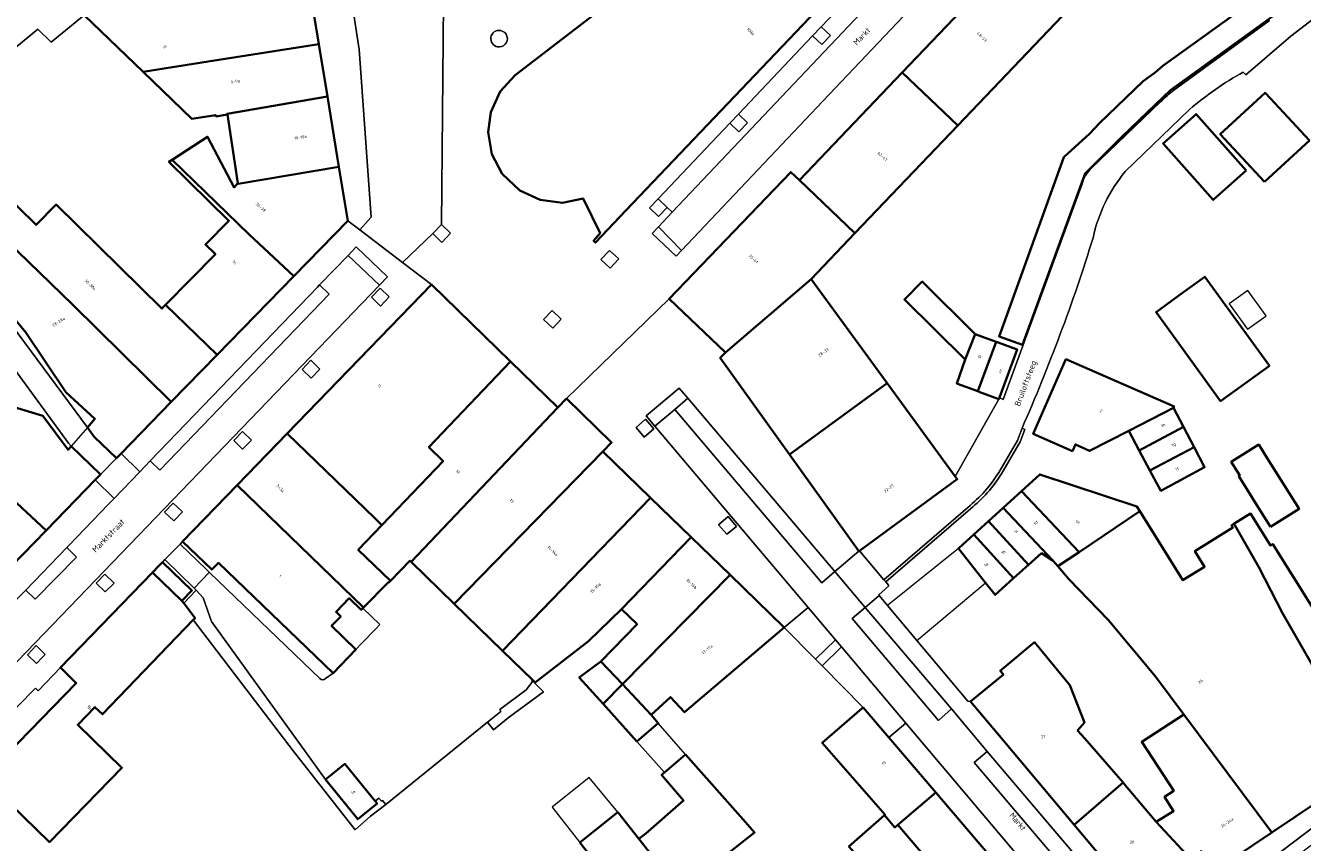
# Model space of a CAD drawing. Header units: metres. Extents: x 183400 to 185591, y 327112 to 329102.
# Tile 17 of 107: x 183666 to 183820, y 327799 to 327898. Entities that reach past the tile are written whole.
import ezdxf

# ---------------------------------------------------------------- set-up
doc = ezdxf.new("R2010")
doc.units = ezdxf.units.M
for name, color, linetype, lineweight in [('B-WE-GR-BEPLANTING_CULTUUR_HEESTERS-GV', 90, 'Continuous', 18), ('B-WE-GR-BEPLANTING_CULTUUR_VASTE PLANTENVAK-GV', 90, 'Continuous', 18), ('B-WE-IE-MEUBILAIR_WEGMEUBILAIR-GV', 7, 'Continuous', 18), ('B-WE-OG-BEBOUWING-GV', 7, 'Continuous', 35), ('B-WE-OG-BEBOUWING_HUISNUMMER-T18', 10, 'Continuous', 18), ('B-WE-OG-BEBOUWING_LUIFEL-GV', 7, 'Continuous', 18), ('B-WE-OG-BEBOUWING_OVERIG-GV', 7, 'Continuous', 18), ('B-WE-OG-BEBOUWING_STRAATNAAM-T35', 50, 'Continuous', 35), ('B-WE-OG-TERREIN_ERF-GV', 7, 'Continuous', 18), ('B-WE-VH-ONVERHARD-GV', 252, 'Continuous', 18), ('B-WE-VH-VERHARDING_ASFALT-GV', 252, 'Continuous', 18), ('B-WE-VH-VERHARDING_BETONSTRAATSTEEN-GV', 252, 'Continuous', 18), ('B-WE-VH-VERHARDING_SIERBESTRATING-GV', 252, 'Continuous', 18), ('B-WE-VH-VERHARDING_TEGEL-GV', 252, 'Continuous', 18)]:
    doc.layers.add(name, color=color, linetype=linetype, lineweight=lineweight)
doc.styles.add('NLCS-ISO-M200-T25', font='NLCS-ISO.ttf')

msp = doc.modelspace()

# ---------------------------------------------------------------- linework, layer by layer
at = {"layer": 'B-WE-GR-BEPLANTING_CULTUUR_HEESTERS-GV', "flags": 128}
msp.add_lwpolyline([(183707.803, 327804.346), (183708.037, 327804.058), (183705.7, 327802.161), (183701.81, 327806.953), (183688.041, 327826.049), (183687.031, 327828.915), (183686.188, 327829.837), (183684.7, 327828.241), (183686.068, 327826.447), (183685.859, 327826.23), (183697.896, 327810.442), (183705.387, 327800.876), (183707.229, 327802.559), (183709.095, 327803.945), (183708.672, 327804.424), (183708.586, 327804.349), (183708.26, 327804.717), (183707.803, 327804.346)], close=True, dxfattribs=at)
at = {"layer": 'B-WE-GR-BEPLANTING_CULTUUR_VASTE PLANTENVAK-GV', "flags": 128}
msp.add_lwpolyline([(183722.725, 327897.417, 1), (183722.791, 327895.419, 1)], format="xyb", close=True, dxfattribs=at)
at = {"layer": 'B-WE-IE-MEUBILAIR_WEGMEUBILAIR-GV', "flags": 128}
for points in [[(183761.636, 327897.849), (183760.599, 327896.746), (183761.697, 327895.708), (183762.743, 327896.798), (183761.636, 327897.849)], [(183750.609, 327886.203), (183751.707, 327885.177), (183752.739, 327886.255), (183751.635, 327887.29), (183750.609, 327886.203)], [(183743.047, 327876.037), (183741.955, 327877.095), (183740.912, 327875.977), (183742.011, 327874.935), (183743.047, 327876.037)], [(183714.773, 327872.871), (183715.87, 327871.818), (183716.915, 327872.912), (183715.829, 327873.965), (183714.773, 327872.871)], [(183736.151, 327868.703), (183737.195, 327869.828), (183736.074, 327870.852), (183735.036, 327869.747), (183736.151, 327868.703)], [(183708.406, 327866.283), (183707.36, 327865.184), (183708.458, 327864.135), (183709.502, 327865.237), (183708.406, 327866.283)], [(183728.122, 327862.499), (183729.229, 327861.458), (183730.262, 327862.556), (183729.163, 327863.606), (183728.122, 327862.499)], [(183701.118, 327856.518), (183700.029, 327857.577), (183698.978, 327856.475), (183700.067, 327855.42), (183701.118, 327856.518)], [(183740.279, 327848.309), (183741.442, 327849.288), (183740.426, 327850.456), (183739.297, 327849.467), (183740.279, 327848.309)], [(183692.878, 327847.953), (183691.783, 327848.993), (183690.729, 327847.915), (183691.809, 327846.87), (183692.878, 327847.953)], [(183684.534, 327839.277), (183683.442, 327840.33), (183682.397, 327839.244), (183683.5, 327838.198), (183684.534, 327839.277)], [(183750.413, 327838.729), (183749.231, 327837.702), (183750.254, 327836.593), (183751.399, 327837.533), (183750.413, 327838.729)], [(183675.202, 327829.618), (183676.288, 327830.691), (183675.188, 327831.748), (183674.124, 327830.668), (183675.202, 327829.618)], [(183667.621, 327821.707), (183667.982, 327822.076), (183666.886, 327823.145), (183665.84, 327822.034), (183666.916, 327820.986), (183667.621, 327821.707)]]:
    msp.add_lwpolyline(points, close=True, dxfattribs=at)
at = {"layer": 'B-WE-OG-BEBOUWING-GV', "flags": 128}
for points in [[(183727.714, 327876.94), (183730.405, 327876.61), (183732.898, 327877.117), (183734.947, 327872.923), (183734.16, 327872.024), (183734.404, 327871.791), (183738.068, 327875.685), (183783.199, 327923.059), (183782.956, 327923.272), (183781.704, 327921.934), (183779.787, 327922.586), (183773.88, 327923.999), (183771.071, 327924.317), (183768.275, 327924.014), (183765.816, 327923.164), (183763.359, 327921.747), (183724.691, 327891.992), (183722.883, 327890.023), (183721.748, 327887.56), (183721.438, 327885.122), (183721.892, 327882.457), (183723.134, 327880.075), (183725.26, 327878.075), (183727.714, 327876.94)], [(183814.963, 327898.302), (183817.01, 327899.792), (183816.96, 327899.84), (183818.837, 327901.81), (183807.876, 327912.256), (183806.041, 327910.33), (183814.9, 327901.819), (183802.86, 327893.15), (183801.95, 327892.32), (183800.51, 327891.27), (183795.23, 327886.2), (183794.07, 327884.98), (183790.93, 327882.1), (183783.1, 327860.46), (183785.942, 327859.435), (183793.48, 327880.14), (183797.908, 327884.576), (183802.03, 327888.5), (183803.81, 327890.18), (183814.963, 327898.302)], [(183791.566, 327900.009), (183784.846, 327906.426), (183771.421, 327892.338), (183778.134, 327885.941), (183791.566, 327900.009)], [(183679.82, 327892.39), (183687.67, 327893.66), (183700.999, 327895.754), (183699.342, 327905.811), (183686.483, 327903.799), (183686.04, 327903.73), (183683.238, 327903.818), (183674.58, 327904.09), (183674.498, 327904.018), (183674.416, 327903.946), (183670.98, 327900.92), (183672.706, 327899.254), (183679.82, 327892.39)], [(183700.999, 327895.754), (183687.67, 327893.66), (183679.82, 327892.39), (183685.667, 327886.748), (183688.554, 327887.19), (183688.578, 327887.032), (183689.971, 327887.246), (183689.954, 327887.358), (183702.038, 327889.448), (183700.999, 327895.754)], [(183771.421, 327892.338), (183759.01, 327879.314), (183765.703, 327872.923), (183778.134, 327885.941), (183771.421, 327892.338)], [(183691.15, 327878.882), (183691.252, 327878.9), (183703.438, 327880.95), (183702.038, 327889.448), (183689.954, 327887.358), (183689.971, 327887.246), (183691.239, 327878.983), (183691.15, 327878.882)], [(183815.129, 327879.11), (183820.566, 327884.13), (183815.866, 327889.171), (183815.206, 327889.879), (183809.797, 327884.885), (183815.129, 327879.11)], [(183812.94, 327880.49), (183806.88, 327887.31), (183802.9, 327883.77), (183808.96, 327876.95), (183812.94, 327880.49)], [(183683.294, 327881.802), (183692.61, 327872.78), (183697.993, 327867.722), (183704.515, 327874.412), (183703.438, 327880.95), (183691.252, 327878.9), (183691.15, 327878.882), (183690.775, 327878.459), (183687.59, 327884.58), (183683.294, 327881.802)], [(183682.504, 327864.265), (183688.74, 327858.23), (183697.993, 327867.722), (183692.61, 327872.78), (183683.294, 327881.802), (183682.913, 327881.555), (183690.158, 327874.432), (183687.326, 327871.551), (183688.517, 327870.381), (183682.504, 327864.265)], [(183682.504, 327864.265), (183682.067, 327863.82), (183669.288, 327876.383), (183666.876, 327873.929), (183660.223, 327880.47), (183657.702, 327877.906), (183661.96, 327873.33), (183671.32, 327864.26), (183683.2, 327852.547), (183688.74, 327858.23), (183682.504, 327864.265)], [(183765.703, 327872.923), (183759.01, 327879.314), (183757.965, 327880.314), (183743.283, 327865.002), (183750.07, 327858.539), (183760.408, 327867.377), (183765.703, 327872.923)], [(183673.07, 327849.469), (183673.894, 327848.334), (183676.586, 327845.763), (183677.146, 327846.338), (183683.2, 327852.547), (183671.32, 327864.26), (183661.96, 327873.33), (183657.702, 327877.906), (183657.194, 327877.389), (183656.168, 327878.399), (183653.77, 327875.96), (183658.41, 327869.69), (183665.65, 327860.92), (183670.48, 327853.72), (183673.98, 327850.52), (183673.07, 327849.469)], [(183714.586, 327866.714), (183697.205, 327848.762), (183707.767, 327838.519), (183708.628, 327837.684), (183716.009, 327845.401), (183714.293, 327847.109), (183724.139, 327857.422), (183714.586, 327866.714)], [(183760.408, 327867.377), (183750.07, 327858.539), (183749.459, 327857.889), (183757.811, 327846.205), (183769.59, 327854.813), (183760.408, 327867.377)], [(183780.22, 327860.73), (183773.83, 327867.09), (183771.68, 327864.93), (183779, 327857.67), (183780.22, 327860.73)], [(183815.72, 327856.93), (183807.94, 327867.66), (183804.797, 327865.387), (183802.34, 327863.61), (183802.05, 327863.4), (183809.83, 327852.66), (183815.72, 327856.93)], [(183780.22, 327860.73), (183779, 327857.67), (183777.99, 327854.78), (183778.093, 327854.742), (183780.541, 327853.838), (183782.736, 327859.814), (183780.22, 327860.73)], [(183780.541, 327853.838), (183780.792, 327853.746), (183783.063, 327852.908), (183783.093, 327852.897), (183783.159, 327853.078), (183785.284, 327858.888), (183782.987, 327859.723), (183782.736, 327859.814), (183780.541, 327853.838)], [(183656.764, 327857.9), (183651.453, 327852.51), (183668.087, 327837.043), (183674.023, 327843.134), (183674.662, 327843.79), (183671.121, 327847.22), (183670.74, 327846.78), (183667.68, 327850.89), (183662.92, 327852.33), (183662.72, 327852.13), (183656.764, 327857.9)], [(183712.152, 327833.237), (183729.837, 327851.88), (183724.139, 327857.422), (183714.293, 327847.109), (183716.009, 327845.401), (183708.628, 327837.684), (183705.769, 327834.696), (183709.641, 327830.944), (183712.001, 327833.384), (183712.152, 327833.237)], [(183798.75, 327849.08), (183804.163, 327851.852), (183804.223, 327851.989), (183791.17, 327857.706), (183787.226, 327848.701), (183791.963, 327846.627), (183792.32, 327847.43), (183794.02, 327846.64), (183798.75, 327849.08)], [(183769.59, 327854.813), (183757.811, 327846.205), (183766.162, 327834.52), (183766.265, 327834.595), (183778.063, 327843.219), (183777.816, 327843.557), (183769.59, 327854.813)], [(183651.453, 327852.51), (183646.008, 327846.984), (183651.122, 327842.02), (183662.398, 327831.205), (183668.087, 327837.043), (183651.453, 327852.51)], [(183735.292, 327846.553), (183736.347, 327847.653), (183730.887, 327852.964), (183729.837, 327851.88), (183712.152, 327833.237), (183717.348, 327828.184), (183735.292, 327846.553)], [(183804.163, 327851.852), (183798.75, 327849.08), (183800.022, 327846.693), (183805.364, 327849.541), (183804.163, 327851.852)], [(183805.364, 327849.541), (183800.022, 327846.693), (183801.316, 327844.267), (183806.632, 327847.1), (183805.364, 327849.541)], [(183691.155, 327842.513), (183706.39, 327827.715), (183709.424, 327830.809), (183709.474, 327830.771), (183709.641, 327830.944), (183705.769, 327834.696), (183708.628, 327837.684), (183707.767, 327838.519), (183697.205, 327848.762), (183691.155, 327842.513)], [(183723.191, 327822.504), (183741.021, 327840.992), (183735.292, 327846.553), (183717.348, 327828.184), (183723.191, 327822.504)], [(183801.316, 327844.267), (183802.61, 327841.84), (183807.9, 327844.66), (183806.632, 327847.1), (183801.316, 327844.267)], [(183815.861, 327837.478), (183819.305, 327839.628), (183818.066, 327841.613), (183815.476, 327845.761), (183814.449, 327847.407), (183811.124, 327845.331), (183812.151, 327843.685), (183812.032, 327843.611), (183814.622, 327839.463), (183815.861, 327837.478)], [(183785.811, 327841.796), (183792.753, 327834.425), (183800.082, 327839.377), (183799.73, 327839.94), (183788.02, 327843.81), (183785.811, 327841.796)], [(183684.565, 327835.708), (183688.106, 327832.303), (183688.892, 327833.12), (183702.728, 327819.815), (183705.482, 327822.679), (183702.541, 327825.507), (183703.65, 327826.66), (183703.095, 327827.194), (183704.685, 327828.848), (183706.134, 327827.455), (183706.332, 327827.656), (183706.39, 327827.715), (183691.155, 327842.513), (183684.565, 327835.708)], [(183789.63, 327833.38), (183790.208, 327832.705), (183792.753, 327834.425), (183785.811, 327841.796), (183783.601, 327839.782), (183789.63, 327833.38)], [(183741.021, 327840.992), (183723.191, 327822.504), (183726.798, 327818.996), (183727.116, 327818.687), (183733.57, 327823.68), (183737.52, 327827.55), (183745.931, 327836.226), (183741.021, 327840.992)], [(183789.63, 327833.38), (183783.601, 327839.782), (183781.827, 327838.165), (183786.65, 327832.873), (183788.23, 327834.29), (183789.63, 327833.38)], [(183800.082, 327839.377), (183792.753, 327834.425), (183790.208, 327832.705), (183791.54, 327831.15), (183796.26, 327826.26), (183801.97, 327819.41), (183805.39, 327814.826), (183816.025, 327800.571), (183821.895, 327804.531), (183827.765, 327808.491), (183822.89, 327817.33), (183817.3, 327827.06), (183814.45, 327832.62), (183811.54, 327837.66), (183811.453, 327837.827), (183811.16, 327837.644), (183811.319, 327837.389), (183806.738, 327834.53), (183807.903, 327832.664), (183805.335, 327831.061), (183805.29, 327831.033), (183800.082, 327839.377)], [(183822.027, 327828.407), (183820.926, 327827.72), (183816.134, 327835.397), (183815.854, 327835.222), (183813.45, 327839.074), (183811.453, 327837.827), (183811.54, 327837.66), (183814.45, 327832.62), (183817.3, 327827.06), (183822.89, 327817.33), (183827.765, 327808.491), (183831.791, 327811.207), (183829.881, 327814.355), (183830.457, 327814.678), (183822.59, 327827.57), (183822.027, 327828.407)], [(183786.65, 327832.873), (183781.827, 327838.165), (183780.053, 327836.548), (183784.863, 327831.271), (183786.65, 327832.873)], [(183745.931, 327836.226), (183737.52, 327827.55), (183739.41, 327825.72), (183735.055, 327821.223), (183737.639, 327818.467), (183750.636, 327831.659), (183745.931, 327836.226)], [(183784.863, 327831.271), (183780.053, 327836.548), (183778.295, 327834.946), (183778.2, 327834.859), (183781.463, 327830.725), (183782.62, 327829.26), (183784.863, 327831.271)], [(183680.937, 327831.96), (183684.482, 327828.527), (183685.681, 327829.774), (183682.128, 327833.191), (183681.661, 327832.708), (183680.937, 327831.96)], [(183685.859, 327826.23), (183686.068, 327826.447), (183684.7, 327828.241), (183684.482, 327828.527), (183680.937, 327831.96), (183669.815, 327820.474), (183671.729, 327818.618), (183660.552, 327807.135), (183668.494, 327799.404), (183677.248, 327808.391), (183671.91, 327813.58), (183673.99, 327815.72), (183674.883, 327814.846), (183685.859, 327826.23)], [(183757.181, 327825.305), (183750.636, 327831.659), (183737.639, 327818.467), (183741.102, 327814.774), (183743.446, 327816.923), (183745.136, 327815.08), (183757.181, 327825.305)], [(183792.17, 327801.474), (183798.069, 327806.625), (183796.948, 327807.911), (183793.47, 327811.9), (183792.58, 327812.89), (183793.41, 327813.83), (183791.63, 327818.37), (183787.38, 327823.53), (183783.25, 327820.1), (183783.633, 327819.633), (183779.655, 327816.366), (183782.902, 327812.503), (183792.17, 327801.474)], [(183735.306, 327816.099), (183737.639, 327818.467), (183735.055, 327821.223), (183732.437, 327819.297), (183735.306, 327816.099)], [(183741.102, 327814.774), (183737.639, 327818.467), (183735.306, 327816.099), (183739.378, 327811.561), (183741.965, 327813.778), (183741.102, 327814.774)], [(183766.719, 327815.677), (183766.54, 327815.522), (183761.763, 327811.384), (183769.353, 327802.705), (183769.294, 327802.654), (183770.535, 327801.173), (183770.89, 327801.475), (183775.483, 327805.384), (183769.808, 327812.05), (183766.719, 327815.677)], [(183802.05, 327801.85), (183806.242, 327797.349), (183807.492, 327798.333), (183809.133, 327795.922), (183816.025, 327800.571), (183805.39, 327814.826), (183800.328, 327811.51), (183804.175, 327805.596), (183803.07, 327804.89), (183804.17, 327803.16), (183802.05, 327801.85)], [(183739.643, 327799.788), (183744.608, 327793.485), (183753.586, 327800.576), (183752.21, 327802.15), (183745.26, 327809.977), (183742.738, 327807.816), (183742.382, 327807.511), (183745.03, 327804.42), (183740.49, 327800.46), (183739.643, 327799.788)], [(183701.81, 327806.953), (183705.7, 327802.161), (183708.037, 327804.058), (183707.803, 327804.346), (183704.147, 327808.85), (183701.81, 327806.953)], [(183792.17, 327801.474), (183798.048, 327794.479), (183799.861, 327792.322), (183806.242, 327797.349), (183802.05, 327801.85), (183798.34, 327806.3), (183798.069, 327806.625), (183792.17, 327801.474)], [(183775.692, 327795.836), (183778.179, 327792.916), (183785.636, 327784.159), (183790.308, 327787.975), (183775.483, 327805.384), (183770.89, 327801.475), (183775.692, 327795.836)], [(183739.643, 327799.788), (183737.08, 327803.02), (183732.51, 327799.37), (183753.65, 327772.53), (183754.264, 327771.751), (183758.08, 327766.905), (183761.266, 327762.861), (183762.485, 327763.878), (183765.644, 327766.514), (183753.75, 327781.91), (183744.608, 327793.485), (183739.643, 327799.788)], [(183778.179, 327792.916), (183773.773, 327789.158), (183771.317, 327791.989), (183775.692, 327795.836), (183770.89, 327801.475), (183770.535, 327801.173), (183769.294, 327802.654), (183764.987, 327798.887), (183766.936, 327796.658), (183763.205, 327793.396), (183771.658, 327783.136), (183775.369, 327786.219), (183777.95, 327783.508), (183780.964, 327780.344), (183782.17, 327781.329), (183785.636, 327784.159), (183778.179, 327792.916)]]:
    msp.add_lwpolyline(points, close=True, dxfattribs=at)
at = {"layer": 'B-WE-OG-BEBOUWING_LUIFEL-GV', "flags": 128}
for points in [[(183673.07, 327849.469), (183671.121, 327847.22), (183674.662, 327843.79), (183676.586, 327845.763), (183673.894, 327848.334), (183673.07, 327849.469)], [(183781.463, 327830.725), (183778.2, 327834.859), (183769.632, 327827.976), (183773.168, 327823.763), (183781.463, 327830.725)], [(183742.738, 327807.816), (183745.26, 327809.977), (183741.965, 327813.778), (183739.378, 327811.561), (183742.738, 327807.816)], [(183737.08, 327803.02), (183733.65, 327807.217), (183729.176, 327803.643), (183732.51, 327799.37), (183737.08, 327803.02)]]:
    msp.add_lwpolyline(points, close=True, dxfattribs=at)
at = {"layer": 'B-WE-OG-BEBOUWING_OVERIG-GV', "flags": 128}
msp.add_lwpolyline([(183813.108, 327866.017), (183810.874, 327864.397), (183813.099, 327861.329), (183815.333, 327862.949), (183813.108, 327866.017)], close=True, dxfattribs=at)
at = {"layer": 'B-WE-OG-TERREIN_ERF-GV', "flags": 128}
for points in [[(183817.01, 327899.792), (183814.963, 327898.302), (183803.81, 327890.18), (183802.03, 327888.5), (183797.908, 327884.576), (183793.48, 327880.14), (183785.942, 327859.435), (183783.1, 327860.46), (183790.93, 327882.1), (183794.07, 327884.98), (183795.23, 327886.2), (183800.51, 327891.27), (183801.95, 327892.32), (183802.86, 327893.15), (183814.9, 327901.819), (183806.041, 327910.33), (183807.876, 327912.256), (183818.837, 327901.81), (183816.96, 327899.84), (183817.01, 327899.792)], [(183815.129, 327879.11), (183809.797, 327884.885), (183815.206, 327889.879), (183815.866, 327889.171), (183820.566, 327884.13), (183815.129, 327879.11)], [(183808.96, 327876.95), (183802.9, 327883.77), (183806.88, 327887.31), (183812.94, 327880.49), (183808.96, 327876.95)], [(183815.72, 327856.93), (183809.83, 327852.66), (183802.05, 327863.4), (183802.34, 327863.61), (183804.797, 327865.387), (183807.94, 327867.66), (183815.72, 327856.93)], [(183804.223, 327851.989), (183804.163, 327851.852), (183805.364, 327849.541), (183806.632, 327847.1), (183807.9, 327844.66), (183802.61, 327841.84), (183801.316, 327844.267), (183800.022, 327846.693), (183798.75, 327849.08), (183794.02, 327846.64), (183792.32, 327847.43), (183791.963, 327846.627), (183787.226, 327848.701), (183791.17, 327857.706), (183804.223, 327851.989)], [(183819.305, 327839.628), (183815.861, 327837.478), (183814.622, 327839.463), (183812.032, 327843.611), (183812.151, 327843.685), (183811.124, 327845.331), (183814.449, 327847.407), (183815.476, 327845.761), (183818.066, 327841.613), (183819.305, 327839.628)], [(183706.332, 327827.656), (183706.134, 327827.455), (183704.685, 327828.848), (183703.095, 327827.194), (183703.65, 327826.66), (183702.541, 327825.507), (183705.482, 327822.679), (183706.143, 327823.368), (183707.913, 327825.19), (183708.381, 327825.672), (183706.332, 327827.656)]]:
    msp.add_lwpolyline(points, close=True, dxfattribs=at)
for points in [[(183823.698, 327900.855), (183818.314, 327896.715), (183812.887, 327892.035), (183812.577, 327892.383, 0.0536466), (183806.078, 327887.844), (183798.311, 327880.358, 0.1190593), (183794.449, 327872.378, -0.0287749), (183785.88, 327849.401), (183786.197, 327849.23), (183785.658, 327847.721), (183783.394, 327843.875, -0.0819611), (183779.65, 327839.652), (183769.421, 327830.833), (183769.638, 327830.574), (183769.818, 327830.36), (183768.601, 327829.274), (183768.63, 327829.17), (183769.632, 327827.976), (183773.168, 327823.763), (183779.34, 327816.41), (183779.655, 327816.366), (183783.633, 327819.633), (183783.25, 327820.1), (183787.38, 327823.53), (183791.63, 327818.37), (183793.41, 327813.83), (183792.58, 327812.89), (183793.47, 327811.9), (183796.948, 327807.911), (183798.069, 327806.625), (183798.34, 327806.3), (183802.05, 327801.85), (183804.17, 327803.16), (183803.07, 327804.89), (183804.175, 327805.596), (183800.328, 327811.51), (183805.39, 327814.826), (183801.97, 327819.41), (183796.26, 327826.26), (183791.54, 327831.15), (183790.208, 327832.705), (183789.63, 327833.38), (183788.23, 327834.29), (183786.65, 327832.873), (183784.863, 327831.271), (183782.62, 327829.26), (183781.463, 327830.725), (183778.2, 327834.859), (183778.295, 327834.946), (183780.053, 327836.548), (183781.827, 327838.165), (183783.601, 327839.782), (183785.811, 327841.796), (183788.02, 327843.81), (183799.73, 327839.94), (183800.082, 327839.377), (183805.29, 327831.033), (183805.335, 327831.061), (183807.903, 327832.664), (183806.738, 327834.53), (183811.319, 327837.389), (183811.16, 327837.644), (183811.453, 327837.827), (183813.45, 327839.074), (183815.854, 327835.222), (183816.134, 327835.397), (183820.926, 327827.72)], [(183791.566, 327900.009), (183778.134, 327885.941), (183765.703, 327872.923), (183760.408, 327867.377), (183769.59, 327854.813), (183777.816, 327843.557), (183783.063, 327852.908), (183780.792, 327853.746), (183780.541, 327853.838), (183778.093, 327854.742), (183777.99, 327854.78), (183779, 327857.67), (183771.68, 327864.93), (183773.83, 327867.09), (183780.22, 327860.73), (183782.736, 327859.814), (183782.987, 327859.723), (183785.284, 327858.888), (183783.159, 327853.078), (183783.592, 327852.855), (183793.116, 327878.899, -0.1472493), (183794.224, 327880.732), (183802.578, 327888.773, -0.0286942), (183804.207, 327890.212), (183815.726, 327898.61)]]:
    msp.add_lwpolyline(points, format="xyb", dxfattribs=at)
for points in [[(183660.223, 327880.47), (183666.876, 327873.929), (183669.288, 327876.383), (183682.067, 327863.82), (183682.504, 327864.265), (183688.517, 327870.381), (183687.326, 327871.551), (183690.158, 327874.432), (183682.913, 327881.555), (183683.294, 327881.802), (183687.59, 327884.58), (183690.775, 327878.459), (183691.15, 327878.882), (183691.239, 327878.983), (183689.971, 327887.246), (183688.578, 327887.032), (183688.554, 327887.19), (183685.667, 327886.748), (183679.82, 327892.39), (183672.706, 327899.254), (183668.716, 327896.003), (183667.111, 327897.545), (183657.114, 327889.334)], [(183662.92, 327852.33), (183667.68, 327850.89), (183670.74, 327846.78), (183671.121, 327847.22), (183670.797, 327847.561), (183643.46, 327884.998)], [(183764.987, 327798.887), (183769.294, 327802.654), (183769.353, 327802.705), (183761.763, 327811.384), (183766.54, 327815.522), (183766.719, 327815.677), (183761.755, 327820.688), (183760.964, 327821.487), (183757.181, 327825.305), (183745.136, 327815.08), (183743.446, 327816.923), (183741.102, 327814.774), (183741.965, 327813.778), (183739.378, 327811.561), (183735.306, 327816.099), (183732.437, 327819.297), (183735.055, 327821.223), (183739.41, 327825.72), (183737.52, 327827.55), (183733.57, 327823.68), (183727.116, 327818.687), (183726.798, 327818.996), (183726.733, 327818.898), (183726.826, 327818.83), (183728.115, 327817.562), (183723.854, 327814.404), (183722.071, 327812.959), (183721.353, 327813.896), (183709.095, 327803.945), (183707.229, 327802.559), (183705.387, 327800.876), (183697.896, 327810.442), (183685.859, 327826.23), (183674.883, 327814.846), (183673.99, 327815.72), (183671.91, 327813.58), (183677.248, 327808.391), (183668.494, 327799.404), (183660.552, 327807.135), (183671.729, 327818.618), (183669.815, 327820.474), (183667.116, 327817.687), (183666.821, 327817.978), (183656.034, 327807.062)], [(183753.65, 327772.53), (183732.51, 327799.37), (183737.08, 327803.02), (183739.643, 327799.788), (183740.49, 327800.46), (183745.03, 327804.42), (183742.382, 327807.511), (183742.738, 327807.816), (183745.26, 327809.977), (183752.21, 327802.15), (183753.586, 327800.576), (183744.608, 327793.485)]]:
    msp.add_lwpolyline(points, dxfattribs=at)
at = {"layer": 'B-WE-VH-ONVERHARD-GV', "flags": 128}
for points in [[(183760.599, 327896.746), (183761.697, 327895.708), (183762.743, 327896.798), (183761.636, 327897.849), (183760.599, 327896.746)], [(183750.609, 327886.203), (183751.707, 327885.177), (183752.739, 327886.255), (183751.635, 327887.29), (183750.609, 327886.203)], [(183743.047, 327876.037), (183741.955, 327877.095), (183740.912, 327875.977), (183742.011, 327874.935), (183743.047, 327876.037)], [(183715.829, 327873.965), (183714.773, 327872.871), (183715.87, 327871.818), (183716.915, 327872.912), (183715.829, 327873.965)], [(183736.151, 327868.703), (183737.195, 327869.828), (183736.074, 327870.852), (183735.036, 327869.747), (183736.151, 327868.703)], [(183708.406, 327866.283), (183707.36, 327865.184), (183708.458, 327864.135), (183709.502, 327865.237), (183708.406, 327866.283)], [(183728.122, 327862.499), (183729.229, 327861.458), (183730.262, 327862.556), (183729.163, 327863.606), (183728.122, 327862.499)], [(183701.118, 327856.518), (183700.029, 327857.577), (183698.978, 327856.475), (183700.067, 327855.42), (183701.118, 327856.518)], [(183740.279, 327848.309), (183741.442, 327849.288), (183740.426, 327850.456), (183739.297, 327849.467), (183740.279, 327848.309)], [(183692.878, 327847.953), (183691.783, 327848.993), (183690.729, 327847.915), (183691.809, 327846.87), (183692.878, 327847.953)], [(183684.534, 327839.277), (183683.442, 327840.33), (183682.397, 327839.244), (183683.5, 327838.198), (183684.534, 327839.277)], [(183750.413, 327838.729), (183749.231, 327837.702), (183750.254, 327836.593), (183751.399, 327837.533), (183750.413, 327838.729)], [(183675.202, 327829.618), (183676.288, 327830.691), (183675.188, 327831.748), (183674.124, 327830.668), (183675.202, 327829.618)], [(183667.621, 327821.707), (183667.982, 327822.076), (183666.886, 327823.145), (183665.84, 327822.034), (183666.916, 327820.986), (183667.621, 327821.707)]]:
    msp.add_lwpolyline(points, close=True, dxfattribs=at)
at = {"layer": 'B-WE-VH-VERHARDING_ASFALT-GV', "flags": 128}
for points in [[(183801.558, 327930.37), (183801.214, 327930.733), (183807.925, 327936.58), (183812.287, 327940.174), (183812.61, 327940.408), (183808.401, 327944.967), (183793.08, 327928.831), (183787.121, 327922.554), (183784.467, 327919.759), (183784.742, 327918.886), (183784.019, 327918.121), (183743.668, 327875.45), (183742.009, 327873.695), (183744.759, 327870.838), (183761.825, 327888.859), (183793.207, 327921.995), (183799.155, 327928.276), (183801.558, 327930.37)], [(183652.074, 327882.975), (183652.618, 327882.752), (183654.561, 327885.548), (183654.444, 327885.629), (183656.742, 327888.926), (183657.114, 327889.334), (183667.111, 327897.545), (183668.716, 327896.003), (183672.706, 327899.254), (183670.98, 327900.92), (183674.416, 327903.946), (183674.498, 327904.018), (183671.505, 327903.979), (183669.708, 327906.227), (183647.924, 327888.6), (183652.074, 327882.975)], [(183680.656, 327845.432), (183681.8, 327844.331), (183702.241, 327865.577), (183701.098, 327866.677), (183700.833, 327866.401), (183680.687, 327845.465), (183680.656, 327845.432)], [(183743.954, 327851.651), (183761.693, 327830.731), (183763.277, 327832.074), (183745.534, 327852.999), (183743.954, 327851.651)], [(183670.598, 327834.98), (183665.626, 327829.812), (183666.755, 327828.725), (183671.77, 327833.81), (183670.598, 327834.98)], [(183766.948, 327827.744), (183765.365, 327826.401), (183775.809, 327814.084), (183777.348, 327815.48), (183766.948, 327827.744)], [(183795.992, 327793.492), (183781.682, 327810.368), (183780.098, 327809.025), (183794.408, 327792.149), (183795.992, 327793.492)]]:
    msp.add_lwpolyline(points, close=True, dxfattribs=at)
msp.add_lwpolyline([(183815.726, 327898.61), (183804.207, 327890.212, 0.0286942), (183802.578, 327888.773), (183794.224, 327880.732, 0.1472493), (183793.116, 327878.899), (183783.592, 327852.855), (183783.159, 327853.078), (183783.093, 327852.897), (183783.063, 327852.908), (183777.816, 327843.557), (183778.063, 327843.219), (183766.265, 327834.595), (183769.205, 327831.091), (183779.333, 327839.823, 0.0819611), (183783.077, 327844.046), (183785.341, 327847.892), (183785.88, 327849.401, 0.0287749), (183794.449, 327872.378, -0.1190593), (183798.311, 327880.358), (183806.078, 327887.844, -0.0536466), (183812.577, 327892.383), (183812.887, 327892.035), (183818.314, 327896.715), (183823.698, 327900.855)], format="xyb", dxfattribs=at)
for points in [[(183654.261, 327810.528), (183708.332, 327866.645), (183704.54, 327870.254), (183701.098, 327866.677), (183701.098, 327866.677), (183702.241, 327865.577), (183681.8, 327844.331), (183680.656, 327845.432), (183679.407, 327844.134), (183676.305, 327840.91), (183675.621, 327840.199), (183670.856, 327835.248), (183670.598, 327834.98), (183671.77, 327833.81), (183666.755, 327828.725), (183665.626, 327829.812), (183664.74, 327828.891)], [(183794.408, 327792.149), (183780.098, 327809.025), (183781.682, 327810.368), (183777.348, 327815.48), (183775.809, 327814.084), (183765.365, 327826.401), (183766.948, 327827.744), (183763.277, 327832.074), (183761.693, 327830.731), (183743.954, 327851.651), (183741.576, 327849.622), (183760.059, 327827.735), (183763.344, 327823.845), (183764.072, 327822.984), (183771.842, 327813.782), (183792.255, 327789.611)]]:
    msp.add_lwpolyline(points, dxfattribs=at)
msp.add_lwpolyline([(183706.39, 327827.715), (183706.332, 327827.656), (183708.381, 327825.672), (183707.913, 327825.19), (183706.143, 327823.368), (183705.482, 327822.679), (183702.728, 327819.815), (183701.822, 327819.158, -0.4140957), (183701.112, 327819.15), (183687.792, 327831.976), (183687.765, 327831.947), (183685.949, 327830.053), (183686.188, 327829.837), (183687.031, 327828.915), (183688.041, 327826.049), (183701.81, 327806.953), (183704.147, 327808.85), (183707.803, 327804.346), (183708.26, 327804.717), (183708.586, 327804.349), (183708.672, 327804.424), (183709.095, 327803.945), (183721.353, 327813.896), (183722.955, 327815.196), (183722.835, 327815.401), (183726.044, 327817.801), (183726.826, 327818.83), (183726.733, 327818.898), (183726.798, 327818.996), (183723.191, 327822.504), (183717.348, 327828.184), (183712.152, 327833.237), (183712.001, 327833.384), (183709.641, 327830.944), (183709.474, 327830.771), (183709.424, 327830.809)], format="xyb", close=True, dxfattribs=at)
at = {"layer": 'B-WE-VH-VERHARDING_BETONSTRAATSTEEN-GV', "flags": 128}
for points in [[(183652.074, 327882.975), (183647.924, 327888.6), (183646.484, 327887.438), (183643.46, 327884.998), (183670.797, 327847.561), (183671.121, 327847.22), (183674.662, 327843.79), (183676.586, 327845.763), (183673.894, 327848.334), (183673.07, 327849.469), (183652.655, 327877.04, -0.2340195)], [(183779.65, 327839.652, 0.0819611), (183783.394, 327843.875), (183785.658, 327847.721), (183786.197, 327849.23), (183785.88, 327849.401), (183785.341, 327847.892), (183783.077, 327844.046, -0.0819611), (183779.333, 327839.823), (183769.205, 327831.091), (183769.421, 327830.833)]]:
    msp.add_lwpolyline(points, format="xyb", close=True, dxfattribs=at)
for points in [[(183744.759, 327870.838), (183742.009, 327873.695), (183741.236, 327872.879), (183744.112, 327870.155), (183744.759, 327870.838)], [(183708.332, 327866.645), (183709.3, 327867.651), (183705.527, 327871.28), (183704.54, 327870.254), (183708.332, 327866.645)], [(183743.954, 327851.651), (183745.534, 327852.999), (183744.496, 327854.223), (183740.528, 327850.858), (183741.576, 327849.622), (183743.954, 327851.651)], [(183682.438, 327833.511), (183685.949, 327830.053), (183687.765, 327831.947), (183687.792, 327831.976), (183687.391, 327832.355), (183684.266, 327835.399), (183682.438, 327833.511)], [(183766.265, 327834.595), (183766.162, 327834.52), (183763.277, 327832.074), (183766.948, 327827.744), (183768.63, 327829.17), (183768.601, 327829.274), (183769.818, 327830.36), (183769.638, 327830.574), (183769.421, 327830.833), (183769.205, 327831.091), (183766.265, 327834.595)], [(183726.826, 327818.83), (183726.044, 327817.801), (183722.835, 327815.401), (183722.955, 327815.196), (183721.353, 327813.896), (183722.071, 327812.959), (183723.854, 327814.404), (183728.115, 327817.562), (183726.826, 327818.83)], [(183825.982, 327803.039), (183821.277, 327801.399), (183810.83, 327793.487), (183808.446, 327789.688), (183825.982, 327803.039)]]:
    msp.add_lwpolyline(points, close=True, dxfattribs=at)
at = {"layer": 'B-WE-VH-VERHARDING_SIERBESTRATING-GV', "flags": 128}
for points in [[(183727.714, 327876.94), (183725.26, 327878.075), (183723.134, 327880.075), (183721.892, 327882.457), (183721.438, 327885.122), (183721.748, 327887.56), (183722.883, 327890.023), (183724.691, 327891.992), (183763.359, 327921.747), (183765.816, 327923.164), (183768.275, 327924.014), (183771.071, 327924.317), (183773.88, 327923.999), (183779.787, 327922.586), (183781.704, 327921.934), (183782.956, 327923.272), (183783.199, 327923.059), (183738.068, 327875.685), (183734.404, 327871.791), (183734.16, 327872.024), (183734.947, 327872.923), (183732.898, 327877.117), (183730.405, 327876.61), (183727.714, 327876.94)], [(183781.321, 327918.598), (183771.608, 327908.383), (183772.693, 327907.338), (183771.651, 327906.252), (183770.585, 327907.279), (183761.636, 327897.849), (183762.743, 327896.798), (183761.697, 327895.708), (183760.599, 327896.746), (183751.635, 327887.29), (183752.739, 327886.255), (183751.707, 327885.177), (183750.609, 327886.203), (183741.955, 327877.095), (183743.047, 327876.037), (183743.668, 327875.45), (183784.019, 327918.121), (183783.459, 327918.651), (183782.414, 327917.555), (183781.321, 327918.598)], [(183736.151, 327868.703), (183735.036, 327869.747), (183736.074, 327870.852), (183737.195, 327869.828), (183736.151, 327868.703)], [(183708.406, 327866.283), (183709.502, 327865.237), (183708.458, 327864.135), (183707.36, 327865.184), (183708.406, 327866.283)], [(183741.576, 327849.622), (183740.528, 327850.858), (183744.496, 327854.223), (183745.534, 327852.999), (183763.277, 327832.074), (183766.162, 327834.52), (183757.811, 327846.205), (183749.459, 327857.889), (183750.07, 327858.539), (183743.283, 327865.002), (183730.887, 327852.964), (183736.347, 327847.653), (183735.292, 327846.553), (183741.021, 327840.992), (183745.931, 327836.226), (183750.636, 327831.659), (183757.181, 327825.305), (183760.059, 327827.735), (183741.576, 327849.622)], [(183728.122, 327862.499), (183729.163, 327863.606), (183730.262, 327862.556), (183729.229, 327861.458), (183728.122, 327862.499)], [(183701.118, 327856.518), (183700.067, 327855.42), (183698.978, 327856.475), (183700.029, 327857.577), (183701.118, 327856.518)], [(183740.279, 327848.309), (183739.297, 327849.467), (183740.426, 327850.456), (183741.442, 327849.288), (183740.279, 327848.309)], [(183692.878, 327847.953), (183691.809, 327846.87), (183690.729, 327847.915), (183691.783, 327848.993), (183692.878, 327847.953)], [(183676.586, 327845.763), (183674.662, 327843.79), (183674.023, 327843.134), (183676.305, 327840.91), (183679.407, 327844.134), (183677.146, 327846.338), (183676.586, 327845.763)], [(183668.087, 327837.043), (183662.398, 327831.205), (183662.363, 327831.17), (183662.52, 327831.019), (183662.115, 327830.597), (183664.207, 327828.337), (183664.74, 327828.891), (183665.626, 327829.812), (183670.598, 327834.98), (183670.856, 327835.248), (183675.621, 327840.199), (183676.305, 327840.91), (183674.023, 327843.134), (183668.087, 327837.043)], [(183684.534, 327839.277), (183683.5, 327838.198), (183682.397, 327839.244), (183683.442, 327840.33), (183684.534, 327839.277)], [(183750.413, 327838.729), (183751.399, 327837.533), (183750.254, 327836.593), (183749.231, 327837.702), (183750.413, 327838.729)], [(183675.202, 327829.618), (183674.124, 327830.668), (183675.188, 327831.748), (183676.288, 327830.691), (183675.202, 327829.618)], [(183798.048, 327794.479), (183792.17, 327801.474), (183782.902, 327812.503), (183779.655, 327816.366), (183779.34, 327816.41), (183773.168, 327823.763), (183769.632, 327827.976), (183768.63, 327829.17), (183766.948, 327827.744), (183777.348, 327815.48), (183781.682, 327810.368), (183795.992, 327793.492), (183796.358, 327793.06), (183798.048, 327794.479)], [(183763.344, 327823.845), (183760.059, 327827.735), (183757.181, 327825.305), (183760.964, 327821.487), (183763.344, 327823.845)], [(183667.621, 327821.707), (183666.916, 327820.986), (183665.84, 327822.034), (183666.886, 327823.145), (183667.982, 327822.076), (183667.621, 327821.707)], [(183763.344, 327823.845), (183760.964, 327821.487), (183761.755, 327820.688), (183764.072, 327822.984), (183763.344, 327823.845)], [(183764.072, 327822.984), (183761.755, 327820.688), (183766.719, 327815.677), (183769.808, 327812.05), (183771.842, 327813.782), (183764.072, 327822.984)], [(183775.483, 327805.384), (183790.308, 327787.975), (183792.255, 327789.611), (183771.842, 327813.782), (183769.808, 327812.05), (183775.483, 327805.384)]]:
    msp.add_lwpolyline(points, close=True, dxfattribs=at)
for points in [[(183793.207, 327921.995), (183761.825, 327888.859), (183744.759, 327870.838), (183744.112, 327870.155), (183741.236, 327872.879), (183742.009, 327873.695), (183743.668, 327875.45), (183743.047, 327876.037), (183742.011, 327874.935), (183740.912, 327875.977), (183741.955, 327877.095), (183750.609, 327886.203), (183750.609, 327886.203), (183751.635, 327887.29), (183760.599, 327896.746), (183761.636, 327897.849), (183770.585, 327907.279)], [(183699.342, 327905.811), (183700.999, 327895.754), (183702.038, 327889.448), (183703.438, 327880.95), (183704.515, 327874.412), (183705.948, 327873.316), (183707.325, 327874.864), (183705.886, 327895.11), (183702.445, 327917.379)], [(183702.445, 327917.379), (183705.886, 327895.11), (183707.325, 327874.864), (183705.948, 327873.316), (183711.106, 327869.374), (183714.773, 327872.871), (183715.829, 327873.965), (183715.829, 327873.965), (183716.061, 327900.756)], [(183716.061, 327900.756), (183715.829, 327873.965), (183716.915, 327872.912), (183715.87, 327871.818), (183714.773, 327872.871), (183711.106, 327869.374), (183714.586, 327866.714), (183724.139, 327857.422), (183729.837, 327851.88), (183730.887, 327852.964), (183743.283, 327865.002), (183757.965, 327880.314), (183759.01, 327879.314), (183771.421, 327892.338), (183784.846, 327906.426)], [(183656.034, 327807.062), (183666.821, 327817.978), (183667.116, 327817.687), (183669.815, 327820.474), (183680.937, 327831.96), (183681.661, 327832.708), (183682.128, 327833.191), (183682.438, 327833.511), (183684.266, 327835.399), (183684.565, 327835.708), (183691.155, 327842.513), (183697.205, 327848.762), (183714.586, 327866.714), (183711.106, 327869.374), (183705.948, 327873.316), (183704.515, 327874.412), (183697.993, 327867.722), (183688.74, 327858.23), (183683.2, 327852.547), (183677.146, 327846.338), (183679.407, 327844.134), (183680.656, 327845.432), (183680.687, 327845.465), (183700.833, 327866.401), (183701.098, 327866.677), (183704.54, 327870.254), (183705.527, 327871.28), (183709.3, 327867.651), (183708.332, 327866.645), (183708.332, 327866.645), (183654.261, 327810.528)]]:
    msp.add_lwpolyline(points, dxfattribs=at)
msp.add_lwpolyline([(183722.791, 327895.419, -1), (183722.725, 327897.417, -1)], format="xyb", close=True, dxfattribs=at)
at = {"layer": 'B-WE-VH-VERHARDING_TEGEL-GV', "flags": 128}
for points in [[(183652.618, 327882.752), (183652.074, 327882.975, 0.2340195), (183652.655, 327877.04), (183673.07, 327849.469), (183673.98, 327850.52), (183670.48, 327853.72), (183665.65, 327860.92), (183658.41, 327869.69), (183653.77, 327875.96), (183656.168, 327878.399), (183656.304, 327878.537), (183652.341, 327882.353)], [(183684.565, 327835.708), (183684.266, 327835.399), (183687.391, 327832.355), (183687.792, 327831.976), (183701.112, 327819.15, 0.4140957), (183701.822, 327819.158), (183702.728, 327819.815), (183688.892, 327833.12), (183688.106, 327832.303)], [(183831.791, 327811.207), (183827.765, 327808.491), (183821.895, 327804.531), (183816.025, 327800.571), (183809.133, 327795.922), (183807.492, 327798.333), (183806.242, 327797.349), (183799.861, 327792.322), (183798.048, 327794.479), (183796.358, 327793.06), (183797.276, 327791.977), (183797.676, 327792.279), (183797.906, 327792.007), (183798.968, 327791.13), (183798.568, 327790.824), (183798.888, 327790.494, 0.3941196), (183807.413, 327788.876), (183808.446, 327789.688), (183810.83, 327793.487), (183821.277, 327801.399), (183825.982, 327803.039), (183837.266, 327811.573), (183835.695, 327813.65), (183835.615, 327813.786)]]:
    msp.add_lwpolyline(points, format="xyb", close=True, dxfattribs=at)
msp.add_lwpolyline([(183685.949, 327830.053), (183682.438, 327833.511), (183682.128, 327833.191), (183685.681, 327829.774), (183684.482, 327828.527), (183684.7, 327828.241), (183686.188, 327829.837), (183685.949, 327830.053)], close=True, dxfattribs=at)

# ---------------------------------------------------------------- texts
at = {"layer": 'B-WE-OG-BEBOUWING_HUISNUMMER-T18', "char_height": 0.36, "attachment_point": 5, "style": 'NLCS-ISO-M200-T25'}
for s, insert, rotation in [('100a', (183753.123, 327897.288), 316.4), ('48-53', (183781.031, 327896.625), 316.4), ('8', (183682.439, 327895.421), 316), ('9-9a', (183690.929, 327891.251), 9.4), ('10-10a', (183698.797, 327884.511), 9.4), ('42-47', (183769.027, 327882.196), 316.3), ('36-38', (183694, 327876.067), 318.4), ('34', (183690.848, 327869.428), 315.5), ('35-41', (183753.451, 327869.826), 316.2), ('30-30a', (183673.42, 327866.712), 315.5), ('28-28a', (183669.592, 327862.224), 33.9), ('28-33', (183761.914, 327858.537), 36.2), ('1k', (183780.776, 327858.016), 339.7), ('1j', (183783.241, 327856.237), 339.8), ('11', (183708.312, 327854.484), 315.9), ('2', (183795.423, 327851.477), 336.3), ('1h', (183802.931, 327849.739), 28.1), ('1g', (183804.196, 327847.367), 28.1), ('1f', (183804.608, 327844.47), 28.1), ('12', (183717.803, 327844.114), 315.9), ('3-3a', (183696.351, 327842.129), 315.9), ('22-27', (183769.793, 327842.128), 36.2), ('13', (183724.289, 327840.616), 315.9), ('1c', (183785.186, 327836.933), 41.9), ('1d', (183787.535, 327837.955), 42.3), ('1e', (183792.605, 327838.082), 341.7), ('14-14a', (183729.225, 327834.571), 315.9), ('1b', (183783.638, 327834.404), 42.3), ('1a', (183781.532, 327832.904), 38.3), ('1', (183696.335, 327831.512), 316.1), ('16-16b', (183745.994, 327830.59), 315.9), ('15-15a', (183734.395, 327830.088), 44.4), ('17-17a', (183747.883, 327822.659), 40.3), ('26', (183807.415, 327818.801), 36.7), ('1b', (183673.31, 327815.682), 315.8), ('21', (183788.432, 327812.14), 4), ('19', (183769.213, 327808.941), 41.2), ('1a', (183705.153, 327805.437), 39.1), ('24-24a', (183810.621, 327801.751), 34), ('20', (183799.129, 327799.41), 4)]:
    msp.add_mtext(s, dxfattribs=dict(at, insert=insert, rotation=rotation))
at = {"layer": 'B-WE-OG-BEBOUWING_STRAATNAAM-T35', "char_height": 0.7, "attachment_point": 5, "style": 'NLCS-ISO-M200-T25'}
for s, insert, rotation in [('Markt', (183766.535, 327896.7), 46.5), ('Bruiloftsteeg', (183786.386, 327854.769), 69.4), ('Marktstraat', (183675.613, 327836.411), 46.1), ('Markt', (183785.366, 327801.872), 310.2)]:
    msp.add_mtext(s, dxfattribs=dict(at, insert=insert, rotation=rotation))

doc.saveas('drawing.dxf')
